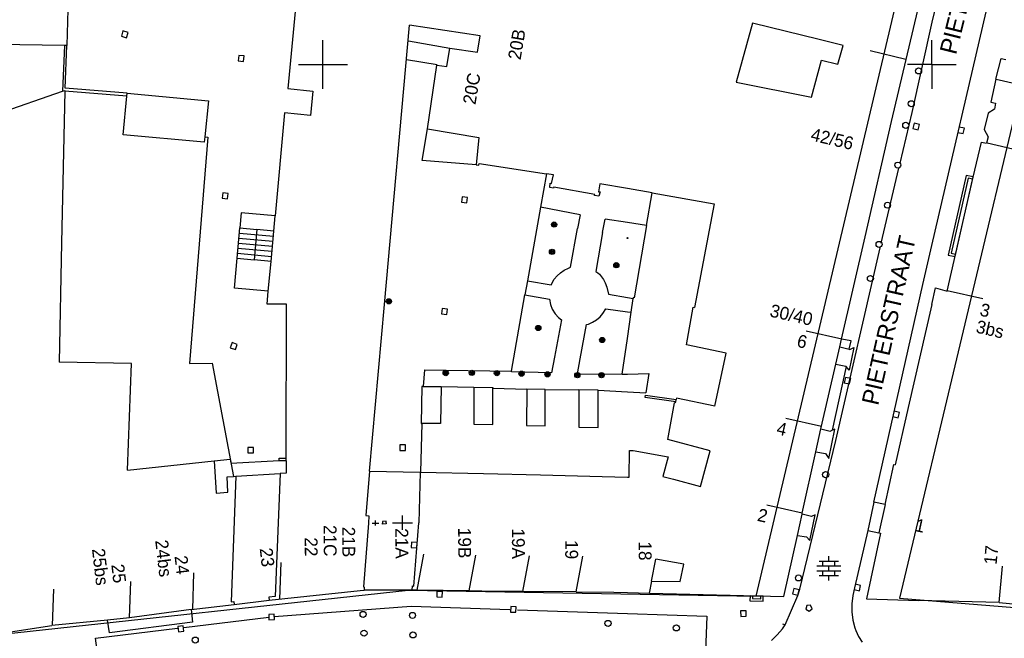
# Model space of a CAD drawing. Header units: millimetres. Extents: x 135944 to 142000, y 454200 to 456692.
# Tile 52 of 153: x 136925 to 137006, y 455953 to 456004. Entities that reach past the tile are written whole.
import ezdxf
from ezdxf.enums import TextEntityAlignment as Align

# ---------------------------------------------------------------- set-up
doc = ezdxf.new("R2010")
doc.units = ezdxf.units.MM
for name, color, linetype in [('TotaalGBKN2013_Bistad', 251, 'Continuous'), ('TotaalGBKN2013X$0$Contouren', 251, 'Continuous'), ('TotaalGBKN2013X$0$Xref', 251, 'Continuous')]:
    doc.layers.add(name, color=color, linetype=linetype)
doc.styles.add('TotaalGBKN2013X$0$GBKN binnenstad 2009$0$Standard', font='txt')

# ---------------------------------------------------------------- blocks, each defined once
blk = doc.blocks.new('TotaalGBKN2013X$0$GBKN binnenstad 2009')
at = {"layer": 'TotaalGBKN2013_Bistad'}
for p, q in [((136929345, 456016988), (136928961, 456001573)), ((136948236, 456010037), (136947123, 455998050)), ((136997889, 456000413), (136999573, 456007569)), ((137000893, 456007113), (137000000, 456003477)), ((137000000, 455985149), (137004957, 456006441)), ((137000000, 456003477), (136998368, 455996077)), ((136933558, 456002763), (136933441, 456002328)), ((136933993, 456002646), (136933558, 456002763)), ((136933876, 456002211), (136933993, 456002646)), ((136955054, 455980299), (136957101, 456003231)), ((136962901, 456002361), (136957101, 456003231)), ((136985264, 456003392), (136983929, 455998557)), ((136990741, 456002063), (136985264, 456003392)), ((136933441, 456002328), (136933876, 456002211)), ((136950000, 456000000), (136950000, 456002000)), ((136957021, 456001941), (136960411, 456001361)), ((136962701, 456001011), (136962901, 456002361)), ((136992727, 456001581), (136990741, 456002063)), ((137000000, 456000000), (137000000, 456002000)), ((137000000, 456000000), (137000000, 456002000)), ((136928761, 456001576), (136921335, 456001675)), ((136928761, 456001576), (136928616, 455997805)), ((136928961, 456001573), (136928761, 456001576)), ((136928826, 455998063), (136928961, 456001573)), ((136960181, 455999831), (136960411, 456001361)), ((136960411, 456001361), (136962701, 456001011)), ((136992291, 456000044), (136992727, 456001581)), ((136997867, 456000418), (136994951, 456001120)), ((136943085, 456000756), (136943038, 456000309)), ((136943038, 456000309), (136943485, 456000262)), ((136943532, 456000709), (136943085, 456000756)), ((136943485, 456000262), (136943532, 456000709)), ((136959371, 455999971), (136956861, 456000391)), ((136990116, 455997313), (136990939, 456000354)), ((136990939, 456000354), (136992291, 456000044)), ((136996691, 455995321), (136997889, 456000413)), ((137005267, 455998805), (137005703, 456000514)), ((137005703, 456000514), (137006086, 456000416)), ((136948000, 456000000), (136950000, 456000000)), ((136950000, 456000000), (136952000, 456000000)), ((136950000, 455998000), (136950000, 456000000)), ((136958581, 455994731), (136959361, 455999951)), ((136959361, 455999951), (136960181, 455999831)), ((137000000, 456000000), (136998000, 456000000)), ((137000000, 456000000), (137000000, 455998000)), ((137000000, 456000000), (137000000, 455998000)), ((137000000, 456000000), (137002000, 456000000)), ((137005267, 455998805), (137004837, 455996926)), ((137005294, 455998798), (137008220, 455998132)), ((136921448, 455995328), (136928616, 455997805)), ((136928805, 455997812), (136928537, 455985350)), ((136928616, 455997805), (136928809, 455997872)), ((136928809, 455997872), (136928805, 455997812)), ((136933891, 455997394), (136928805, 455997812)), ((136933914, 455997645), (136928826, 455998063)), ((136947123, 455998050), (136949160, 455997822)), ((136949160, 455997822), (136948979, 455995820)), ((136983929, 455998557), (136990116, 455997313)), ((136933597, 455994242), (136933891, 455997394)), ((136933891, 455997394), (136933914, 455997645)), ((136933914, 455997645), (136940591, 455997026)), ((136940591, 455997026), (136940293, 455994072)), ((137005160, 455996348), (137004621, 455996006)), ((137004837, 455996926), (137005238, 455996838)), ((137005238, 455996838), (137005160, 455996348)), ((136946849, 455996048), (136946074, 455987568)), ((136948979, 455995820), (136946849, 455996048)), ((136998368, 455996077), (136997387, 455991904)), ((137004621, 455996006), (137004305, 455994670)), ((136958141, 455992111), (136958581, 455994731)), ((136958581, 455994731), (136962791, 455994021)), ((136994518, 455985848), (136996691, 455995321)), ((136998546, 455995176), (136998444, 455994738)), ((136998444, 455994738), (136998882, 455994636)), ((136998984, 455995074), (136998546, 455995176)), ((136998882, 455994636), (136998984, 455995074)), ((137002691, 455994767), (137002252, 455994869)), ((137002589, 455994329), (137002691, 455994767)), ((137004305, 455994670), (137004629, 455994061)), ((136940248, 455993630), (136933597, 455994242)), ((136940542, 455994047), (136939048, 455975458)), ((136940293, 455994072), (136940248, 455993630)), ((136940293, 455994072), (136940542, 455994047)), ((136962791, 455994021), (136962581, 455991761)), ((137002151, 455994430), (137002589, 455994329)), ((137004629, 455994061), (137004491, 455993560)), ((137003394, 455990751), (137004071, 455993639)), ((137004071, 455993639), (137004491, 455993560)), ((137004540, 455993568), (137007466, 455992902)), ((136962581, 455991761), (136958141, 455992111)), ((136962581, 455991761), (136962811, 455991741)), ((136962811, 455991741), (136962831, 455991871)), ((136962831, 455991871), (136968347, 455991038)), ((136995848, 455985342), (136997290, 455991488)), ((136968347, 455991038), (136967860, 455988283)), ((136968921, 455990951), (136968347, 455991038)), ((136968781, 455990221), (136968921, 455990951)), ((137001263, 455981381), (137003394, 455990751)), ((137002984, 455990665), (137001579, 455984508)), ((137003359, 455990579), (137002984, 455990665)), ((136968621, 455989901), (136968661, 455990251)), ((136968941, 455989841), (136968621, 455989901)), ((136968661, 455990251), (136968781, 455990221)), ((136968951, 455989941), (136968941, 455989841)), ((136972321, 455989341), (136968951, 455989941)), ((136972741, 455990211), (136972621, 455989551)), ((136975000, 455989813.8), (136972741, 455990211)), ((136977024, 455989458), (136975000, 455989813.8)), ((136941764, 455989472), (136941717, 455989025)), ((136941717, 455989025), (136942164, 455988978)), ((136942211, 455989425), (136941764, 455989472)), ((136942164, 455988978), (136942211, 455989425)), ((136961425, 455989145), (136961374, 455988698)), ((136961872, 455989094), (136961425, 455989145)), ((136961821, 455988647), (136961872, 455989094)), ((136972311, 455989261), (136972321, 455989341)), ((136972661, 455989201), (136972311, 455989261)), ((136972621, 455989551), (136972751, 455989551)), ((136972751, 455989551), (136972661, 455989201)), ((136976565, 455986781), (136977024, 455989458)), ((136977024, 455989458), (136982131, 455988561)), ((136961374, 455988698), (136961821, 455988647)), ((136967860, 455988283), (136966791, 455982236)), ((136971120, 455987665), (136967860, 455988283)), ((136982131, 455988561), (136980501, 455980061)), ((136943287, 455987823), (136943173, 455986579)), ((136946074, 455987568), (136943287, 455987823)), ((136945960, 455986323), (136946074, 455987568)), ((136971120, 455987665), (136970915, 455986544)), ((136972970, 455986198), (136973168, 455987298)), ((136975000, 455987019.2), (136973168, 455987298)), ((136942945, 455984089), (136943173, 455986579)), ((136943173, 455986579), (136944566, 455986452)), ((136944566, 455986452), (136944338, 455983962)), ((136945960, 455986323), (136944566, 455986452)), ((136970331, 455983351), (136970915, 455986544)), ((136976565, 455986781), (136975000, 455987019.2)), ((136976565, 455986781), (136975549, 455980849)), ((136943096, 455985749), (136945884, 455985494)), ((136943134, 455986164), (136945922, 455985909)), ((136945733, 455983834), (136945960, 455986323)), ((136972970, 455986198), (136972411, 455983011)), ((136992590, 455977440), (136994518, 455985848)), ((136928537, 455985350), (136928327, 455975551)), ((136943020, 455984919), (136945808, 455984664)), ((136943058, 455985334), (136945846, 455985079)), ((136992117, 455969136), (136995760, 455984963)), ((136999255, 455981949), (137000000, 455985149)), ((136942722, 455981649), (136942945, 455984089)), ((136942945, 455984089), (136944338, 455983962)), ((136942982, 455984504), (136945770, 455984249)), ((137001579, 455984508), (137001954, 455984422)), ((136945733, 455983834), (136944338, 455983962)), ((136945510, 455981394), (136945733, 455983834)), ((136969820, 455983112), (136970154, 455983286)), ((136970154, 455983286), (136970331, 455983351)), ((136968996, 455982377), (136969226, 455982660)), ((136969226, 455982660), (136969509, 455982903)), ((136969509, 455982903), (136969820, 455983112)), ((136972411, 455983011), (136972569, 455982907)), ((136972569, 455982907), (136972705, 455982775)), ((136972705, 455982775), (136973033, 455982350)), ((136945510, 455981394), (136942722, 455981649)), ((136966791, 455982236), (136966587, 455981082)), ((136966791, 455982236), (136968751, 455981901)), ((136968751, 455981901), (136968996, 455982377)), ((136973033, 455982350), (136973188, 455982069)), ((136973188, 455982069), (136973316, 455981731)), ((136973316, 455981731), (136973441, 455981141)), ((136995248, 455964048), (136999255, 455981949)), ((137000000, 455980294), (137000314, 455981659)), ((137000314, 455981659), (137001263, 455981381)), ((136945412, 455980324), (136945510, 455981394)), ((136965481, 455974831), (136966587, 455981082)), ((136966587, 455981082), (136968591, 455980721)), ((136973441, 455981141), (136975000, 455980877.7)), ((136975000, 455980877.7), (136975472, 455980798)), ((136975310, 455979663), (136975472, 455980798)), ((136975481, 455980861), (136975472, 455980798)), ((136975549, 455980849), (136975481, 455980861)), ((137001267, 455981456), (137004193, 455980790)), ((136947001, 455980322), (136945412, 455980324)), ((136946989, 455967683), (136947001, 455980322)), ((136953831, 455966601), (136955054, 455980299)), ((136959785, 455979975), (136959734, 455979528)), ((136960232, 455979924), (136959785, 455979975)), ((136968591, 455980721), (136968672, 455980299)), ((136968672, 455980299), (136968829, 455979900)), ((136979861, 455976971), (136980401, 455980081)), ((136980401, 455980081), (136980501, 455980061)), ((137000000, 455980294), (136998053, 455971831)), ((136959734, 455979528), (136960181, 455979477)), ((136960181, 455979477), (136960232, 455979924)), ((136968829, 455979900), (136969058, 455979537)), ((136969058, 455979537), (136969350, 455979222)), ((136969350, 455979222), (136969581, 455979041)), ((136972461, 455979037), (136972758, 455979282)), ((136972758, 455979282), (136972990, 455979544)), ((136972990, 455979544), (136973231, 455979951)), ((136973231, 455979951), (136975000, 455979705.9)), ((136975000, 455979705.9), (136975310, 455979663)), ((136975000, 455977491.7), (136975310, 455979663)), ((136969581, 455979041), (136969009, 455975964)), ((136971121, 455975838), (136971631, 455978641)), ((136971631, 455978641), (136971807, 455978691)), ((136971807, 455978691), (136972142, 455978840)), ((136972142, 455978840), (136972461, 455979037)), ((136992602, 455977451), (136989676, 455978114)), ((136942534, 455977165), (136942390, 455976739)), ((136942390, 455976739), (136942816, 455976595)), ((136942960, 455977021), (136942534, 455977165)), ((136942816, 455976595), (136942960, 455977021)), ((136974583, 455974571), (136975000, 455977491.7)), ((136983111, 455976291), (136979861, 455976971)), ((136992123, 455975405), (136992447, 455976819)), ((136992447, 455976819), (136992590, 455977440)), ((136992447, 455976819), (136993215, 455976621)), ((136993378, 455977311), (136992590, 455977440)), ((136993215, 455976621), (136993378, 455977311)), ((136993586, 455976762), (136993221, 455974912)), ((136993258, 455976610), (136993586, 455976762)), ((136969009, 455975964), (136968757, 455974695)), ((136982191, 455971941), (136983111, 455976291)), ((136993215, 455976621), (136993258, 455976610)), ((136934281, 455975443), (136928327, 455975551)), ((136933939, 455966689), (136934281, 455975443)), ((136939048, 455975458), (136940897, 455975465)), ((136940897, 455975465), (136942637, 455966175)), ((136970901, 455974611), (136971121, 455975838)), ((136990926, 455970186), (136992123, 455975405)), ((136992958, 455975202), (136991813, 455969970)), ((136992123, 455975405), (136992929, 455975234)), ((136992929, 455975234), (136992958, 455975202)), ((136993221, 455974912), (136992958, 455975202)), ((136958331, 455974921), (136958241, 455973569)), ((136958331, 455974921), (136965481, 455974831)), ((136965491, 455974761), (136965481, 455974831)), ((136968757, 455974695), (136965491, 455974761)), ((136970901, 455974611), (136974583, 455974571)), ((136974583, 455974571), (136975000, 455974582.5)), ((136975000, 455974582.5), (136976761, 455974631)), ((136976761, 455974631), (136976518, 455973040)), ((136992910, 455974308), (136992808, 455973870)), ((136993348, 455974206), (136992910, 455974308)), ((136958111, 455973571), (136958071, 455970531)), ((136958241, 455973569), (136958111, 455973571)), ((136958241, 455973569), (136959701, 455973551)), ((136959701, 455973551), (136959661, 455970511)), ((136959701, 455973551), (136962381, 455973500)), ((136962381, 455973500), (136963941, 455973481)), ((136962381, 455973500), (136962381, 455970461)), ((136992808, 455973870), (136993246, 455973768)), ((136993246, 455973768), (136993348, 455974206)), ((136963941, 455973481), (136963941, 455973430)), ((136963941, 455973430), (136966731, 455973351)), ((136963941, 455970441), (136963941, 455973430)), ((136966731, 455973351), (136966721, 455970351)), ((136968261, 455973321), (136966731, 455973351)), ((136968251, 455970321), (136968261, 455973321)), ((136968261, 455973321), (136971021, 455973281)), ((136971021, 455973281), (136971021, 455970211)), ((136972601, 455973251), (136971021, 455973281)), ((136972601, 455973251), (136975000, 455973121.8)), ((136972601, 455970181), (136972601, 455973251)), ((136975000, 455973121.8), (136976518, 455973040)), ((136976471, 455972661), (136976491, 455972861)), ((136976491, 455972861), (136979020, 455972501)), ((136978980, 455972304), (136976471, 455972661)), ((136978321, 455969211), (136978871, 455972211)), ((136978871, 455972211), (136978971, 455972261)), ((136978971, 455972261), (136978980, 455972304)), ((136978980, 455972304), (136979020, 455972501)), ((136979041, 455972601), (136979020, 455972501)), ((136982191, 455971941), (136979041, 455972601)), ((136996802, 455971087), (136997240, 455970986)), ((136997342, 455971424), (136996903, 455971526)), ((136998053, 455971831), (136997004, 455967115)), ((136997240, 455970986), (136997342, 455971424)), ((136958113, 455970530), (136958011, 455966531)), ((136958071, 455970531), (136958113, 455970530)), ((136959661, 455970511), (136958113, 455970530)), ((136962381, 455970461), (136963941, 455970441)), ((136966721, 455970351), (136968251, 455970321)), ((136990944, 455970264), (136988018, 455970927)), ((136971021, 455970211), (136972601, 455970181)), ((136990485, 455968196), (136990899, 455970077)), ((136990899, 455970077), (136990926, 455970186)), ((136990899, 455970077), (136991654, 455969900)), ((136991537, 455967644), (136992031, 455970065)), ((136991654, 455969900), (136991813, 455969970)), ((136992031, 455970065), (136991813, 455969970)), ((136956767, 455968756), (136956317, 455968756)), ((136956317, 455968756), (136956317, 455968306)), ((136956767, 455968306), (136956767, 455968756)), ((136981791, 455968271), (136978321, 455969211)), ((136989154, 455956921), (136992117, 455969136)), ((136944289, 455968557), (136943839, 455968557)), ((136943839, 455968557), (136943839, 455968107)), ((136943839, 455968107), (136944289, 455968107)), ((136944289, 455968107), (136944289, 455968557)), ((136956317, 455968306), (136956767, 455968306)), ((136975141, 455966121), (136975171, 455968311)), ((136975171, 455968311), (136975471, 455968291)), ((136975471, 455968291), (136978341, 455967791)), ((136981011, 455965351), (136981791, 455968271)), ((136989366, 455963153), (136990485, 455968196)), ((136990485, 455968196), (136991281, 455968058)), ((136991281, 455968058), (136991537, 455967644)), ((136933939, 455966689), (136941072, 455967457)), ((136941072, 455967457), (136942380, 455967598)), ((136941072, 455967457), (136941218, 455964798)), ((136942380, 455967598), (136942442, 455967254)), ((136942442, 455967254), (136946409, 455967474)), ((136946409, 455967474), (136946984, 455967506)), ((136946410, 455967444), (136946410, 455967684)), ((136946410, 455967684), (136946989, 455967683)), ((136946989, 455967443), (136946410, 455967444)), ((136946989, 455967443), (136946988, 455966442)), ((136946989, 455967443), (136946989, 455967683)), ((136978341, 455967791), (136977911, 455966181)), ((136996171, 455963874), (136996895, 455967143)), ((136996895, 455967143), (136997004, 455967115)), ((136942832, 455966187), (136946473, 455966410)), ((136946473, 455966410), (136946061, 455956310)), ((136946988, 455966442), (136946473, 455966410)), ((136953831, 455966601), (136953531, 455962971)), ((136953831, 455966601), (136957982, 455966531)), ((136957982, 455966531), (136957861, 455962357)), ((136957982, 455966531), (136958011, 455966531)), ((136958011, 455966531), (136963184, 455966407)), ((136963184, 455966407), (136967869, 455966295)), ((136967869, 455966295), (136972939, 455966174)), ((136942125, 455966144), (136942637, 455966175)), ((136942182, 455964880), (136942125, 455966144)), ((136942832, 455966187), (136942471, 455955882)), ((136942637, 455966175), (136942832, 455966187)), ((136972939, 455966174), (136975000, 455966124.4)), ((136975000, 455966124.4), (136975141, 455966121)), ((136977911, 455966181), (136978782, 455965948)), ((136978782, 455965948), (136981011, 455965351)), ((136941218, 455964798), (136942182, 455964880)), ((136989367, 455963153), (136986441, 455963816)), ((136995248, 455964048), (136994746, 455961742)), ((136996171, 455963874), (136995248, 455964048)), ((136996171, 455963874), (136995654, 455961536)), ((136988960, 455961317), (136989350, 455963081)), ((136989350, 455963081), (136989366, 455963153)), ((136990119, 455962895), (136989350, 455963081)), ((136989983, 455960919), (136990432, 455963033)), ((136990432, 455963033), (136990119, 455962895)), ((136953751, 455962337), (136953331, 455957101)), ((136953531, 455962971), (136953761, 455962931)), ((136953761, 455962931), (136953751, 455962337)), ((136954033, 455962342), (136954598, 455962341)), ((136954316, 455962139), (136954316, 455962543)), ((136955181, 455962501), (136954881, 455962471)), ((136954881, 455962471), (136954881, 455962341)), ((136954881, 455962241), (136954881, 455962341)), ((136955181, 455962271), (136954881, 455962241)), ((136955181, 455962372), (136955181, 455962501)), ((136955181, 455962372), (136955181, 455962271)), ((136955712, 455962371), (136957360, 455962365)), ((136956534, 455961783), (136956538, 455962953)), ((136957461, 455957161), (136957861, 455962357)), ((136994746, 455961742), (136993661, 455957037)), ((136995775, 455961512), (136994642, 455956108)), ((136994746, 455961742), (136995654, 455961536)), ((136995654, 455961536), (136995775, 455961512)), ((136957279, 455960787), (136957252, 455960338)), ((136957728, 455960760), (136957279, 455960787)), ((136957701, 455960311), (136957728, 455960760)), ((136987851, 455956314), (136988960, 455961317)), ((136988960, 455961317), (136989699, 455961209)), ((136989699, 455961209), (136989983, 455960919)), ((136957252, 455960338), (136957701, 455960311)), ((136957739, 455956843), (136958277, 455959794)), ((136946469, 455956105), (136946574, 455959103)), ((136962004, 455956764), (136962542, 455959715)), ((136966419, 455956713), (136966957, 455959664)), ((136970790, 455956684), (136971328, 455959635)), ((136976992, 455957568), (136977323, 455959383)), ((136979632, 455958958), (136977323, 455959383)), ((136979340, 455957555), (136979632, 455958958)), ((136990751, 455959226), (136992351, 455959226)), ((136991051, 455958826), (136991051, 455959226)), ((136991551, 455959226), (136991551, 455959626)), ((136992051, 455958826), (136992051, 455959226)), ((136939297, 455955253), (136939402, 455958251)), ((136990571, 455958826), (136992531, 455958826)), ((136990571, 455958426), (136992531, 455958426)), ((136991051, 455958026), (136991051, 455958426)), ((136991551, 455958426), (136991551, 455958826)), ((136992051, 455958026), (136992051, 455958426)), ((137005531, 455955821), (137005814, 455958808)), ((136934104, 455954554), (136934209, 455957552)), ((136976827, 455956585), (136977005, 455957564)), ((136976992, 455957568), (136979340, 455957555)), ((136990751, 455958026), (136992351, 455958026)), ((136991551, 455957626), (136991551, 455958026)), ((136994152, 455957225), (136993713, 455957327)), ((136927779, 455953927), (136927884, 455956925)), ((136945575, 455956000), (136953041, 455956816)), ((136953041, 455956816), (136953391, 455956841)), ((136953331, 455957101), (136953391, 455957091)), ((136953391, 455957091), (136953391, 455956841)), ((136957321, 455956831), (136953391, 455956841)), ((136957321, 455956831), (136957341, 455957191)), ((136957739, 455956843), (136957321, 455956831)), ((136957341, 455957191), (136957461, 455957161)), ((136962004, 455956764), (136957739, 455956843)), ((136959356, 455956730), (136959340, 455956280)), ((136959806, 455956714), (136959356, 455956730)), ((136959790, 455956264), (136959806, 455956714)), ((136964119, 455956725), (136962004, 455956764)), ((136966419, 455956713), (136964119, 455956725)), ((136970790, 455956691), (136966419, 455956713)), ((136970790, 455956691), (136973890, 455956675)), ((136973890, 455956675), (136975000, 455956646.2)), ((136975000, 455956646.2), (136976819, 455956599)), ((136976819, 455956599), (136987851, 455956314)), ((136988675, 455956972), (136988573, 455956534)), ((136988573, 455956534), (136989011, 455956432)), ((136989113, 455956870), (136988675, 455956972)), ((136989009, 455956402), (136989154, 455956921)), ((136989011, 455956432), (136989113, 455956870)), ((136993661, 455957037), (136993508, 455956383)), ((136993612, 455956888), (136994050, 455956787)), ((136994050, 455956787), (136994152, 455957225)), ((136942471, 455955882), (136942683, 455955908)), ((136942683, 455955908), (136942710, 455955659)), ((136942710, 455955659), (136945575, 455956000)), ((136946061, 455956310), (136945546, 455956249)), ((136945546, 455956249), (136945575, 455956000)), ((136959340, 455956280), (136959790, 455956264)), ((136985274, 455956373), (136985270, 455956145)), ((136985270, 455956145), (136985954, 455956129)), ((136985954, 455956129), (136985958, 455956357)), ((136987959, 455953974), (136989009, 455956402)), ((136993508, 455956383), (136993435, 455955715)), ((136993435, 455955715), (136993441, 455955043)), ((136994642, 455956108), (136998932, 455955996)), ((137000000, 455955968), (136998932, 455955996)), ((137005531, 455955821), (137000000, 455955968)), ((137005531, 455955821), (137009722, 455955427)), ((136939168, 455955238), (136934104, 455954554)), ((136939168, 455955238), (136942710, 455955659)), ((136939168, 455955238), (136939288, 455954206)), ((136946000, 455954660), (136957254, 455955522)), ((136957254, 455955522), (136965341, 455955250)), ((136965415, 455955488), (136965399, 455955038)), ((136965399, 455955038), (136965849, 455955022)), ((136965865, 455955472), (136965415, 455955488)), ((136965849, 455955022), (136965865, 455955472)), ((136965977, 455955228), (136975000, 455954917.2)), ((136975000, 455954917.2), (136981536, 455954692)), ((136984743, 455955148), (136984294, 455955123)), ((136984294, 455955123), (136984319, 455954674)), ((136984768, 455954699), (136984743, 455955148)), ((136989743, 455955586), (136989667, 455955260)), ((136989667, 455955260), (136989931, 455955100)), ((136990035, 455955610), (136989743, 455955586)), ((136989931, 455955100), (136990165, 455955302)), ((136990165, 455955302), (136990035, 455955610)), ((136993441, 455955043), (136993527, 455954377)), ((136932310, 455954376), (136927739, 455953923)), ((136934104, 455954554), (136932310, 455954376)), ((136932463, 455953333), (136932310, 455954376)), ((136939288, 455954206), (136932463, 455953333)), ((136938562, 455953775), (136945552, 455954626)), ((136945990, 455954859), (136945541, 455954834)), ((136945541, 455954834), (136945566, 455954385)), ((136945566, 455954385), (136946015, 455954410)), ((136946015, 455954410), (136945990, 455954859)), ((136981536, 455954692), (136981391, 455951116)), ((136984319, 455954674), (136984768, 455954699)), ((136993527, 455954377), (136993691, 455953725)), ((136921200, 455952925), (136927739, 455953923)), ((136931329, 455952894), (136938059, 455953713)), ((136938530, 455953906), (136938082, 455953860)), ((136938082, 455953860), (136938128, 455953412)), ((136938128, 455953412), (136938576, 455953458)), ((136938576, 455953458), (136938530, 455953906)), ((136987309, 455953151), (136987735, 455953651)), ((136987731, 455954077), (136987959, 455953974)), ((136987735, 455953651), (136987959, 455953974)), ((136993691, 455953725), (136993764, 455953510)), ((136993764, 455953510), (136993991, 455953015)), ((136931946, 455948053), (136931329, 455952894)), ((136986826, 455952706), (136987309, 455953151)), ((136993991, 455953015), (136994287, 455952559))]:
    blk.add_line(p, q, dxfattribs=at)
for centre, radius in [((136998913, 455999482), 250), ((136998313, 455996782), 250), ((136997863, 455995012), 250), ((136997213, 455991742), 250), ((136996363, 455988452), 250), ((136968981, 455986862), 215), ((136968981, 455986862), 155), ((136968981, 455986862), 95), ((136968981, 455986862), 35), ((136975001, 455985752), 35), ((136968811, 455984622), 215), ((136995673, 455985232), 250), ((136968811, 455984622), 155), ((136968811, 455984622), 95), ((136968811, 455984622), 35), ((136974091, 455983522), 215), ((136974091, 455983522), 155), ((136974091, 455983522), 95), ((136974091, 455983522), 35), ((136994963, 455982432), 250), ((136955411, 455980552), 215), ((136955411, 455980552), 155), ((136955411, 455980552), 95), ((136955411, 455980552), 35), ((136967681, 455978362), 215), ((136967681, 455978362), 155), ((136967681, 455978362), 95), ((136967681, 455978362), 35), ((136972931, 455977382), 215), ((136972931, 455977382), 155), ((136972931, 455977382), 95), ((136972931, 455977382), 35), ((136960081, 455974662), 215), ((136960081, 455974662), 155), ((136960081, 455974662), 95), ((136960081, 455974662), 35), ((136962231, 455974682), 215), ((136962231, 455974682), 155), ((136962231, 455974682), 95), ((136962231, 455974682), 35), ((136964281, 455974662), 215), ((136964281, 455974662), 155), ((136964281, 455974662), 95), ((136964281, 455974662), 35), ((136966311, 455974612), 215), ((136966311, 455974612), 155), ((136966311, 455974612), 95), ((136966311, 455974612), 35), ((136968441, 455974562), 215), ((136968441, 455974562), 155), ((136968441, 455974562), 95), ((136968441, 455974562), 35), ((136970891, 455974492), 215), ((136970891, 455974492), 155), ((136970891, 455974492), 95), ((136970891, 455974492), 35), ((136972881, 455974492), 215), ((136972881, 455974492), 155), ((136972881, 455974492), 95), ((136972881, 455974492), 35), ((136991283, 455966322), 250), ((136989053, 455957842), 250), ((136953291, 455954841), 250), ((136957351, 455954761), 250), ((136973411, 455954101), 250), ((136953371, 455953301), 250), ((136957391, 455953161), 250), ((136979023, 455953732), 250), ((136939512, 455952730), 250)]:
    blk.add_circle(centre, radius, dxfattribs=at)
for points in [[(137001909, 455984227), (137003403, 455990773), (137002832, 455990903), (137001341, 455984356)], [(136986157, 455956352), (136985073, 455956377), (136985063, 455955949), (136986147, 455955924)]]:
    blk.add_3dface(points, dxfattribs=at)
at = {"layer": 'TotaalGBKN2013_Bistad', "style": 'TotaalGBKN2013X$0$GBKN binnenstad 2009$0$Standard'}
blk.add_text('PIETERSTRAAT', height=1400, rotation=75.973961, dxfattribs=at).set_placement((137001989, 456000756))
for s, rotation, p in [('20B', 80.4249, (136965705.3, 456000425.7)), ('20C', 80.4249, (136961997.3, 455996757.7)), ('3', 347.1622, (137003997.1, 455979910.8)), ('3bs', 347.1622, (137003680.1, 455978516.8)), ('1', 347.5308, (136998662.8, 455962217.6)), ('17', 84.5903, (137004796.3, 455958937.7))]:
    blk.add_text(s, height=1054, rotation=rotation, dxfattribs=at).set_placement(p, align=Align.MIDDLE_LEFT)
for s, rotation, p in [('42/56', 346.947, (136993546.1, 455993499.6)), ('30/40', 347.2501, (136990192.2, 455979052.4)), ('6', 347.2501, (136989737.2, 455977175.4)), ('4', 347.2501, (136988067.3, 455969990.6)), ('2', 347.2501, (136986490.7, 455962879.6)), ('21C', 270.3287, (136950597.1, 455959600.1)), ('21B', 270.3287, (136952121.8, 455959534.1)), ('21A', 270.3287, (136956484.7, 455959413.1)), ('19B', 270.3287, (136961640.5, 455959446.1)), ('19A', 270.3287, (136966055.4, 455959394.1)), ('24bs', 276.6439, (136937093.1, 455957930.5)), ('22', 270.3287, (136949037.3, 455959603)), ('19', 270.3287, (136970425.7, 455959375)), ('18', 270.3287, (136976463.7, 455959268)), ('25bs', 276.6439, (136931900.4, 455957231.4)), ('23', 276.6439, (136945503, 455958751.5)), ('25', 276.6439, (136933316.9, 455957423.9)), ('24', 276.6439, (136938510.3, 455958122))]:
    blk.add_text(s, height=1054, rotation=rotation, dxfattribs=at).set_placement(p, align=Align.MIDDLE_RIGHT)
blk.add_text('PIETERSTRAAT', height=1400, rotation=77.317853, dxfattribs=at).set_placement((136997146.1, 455978844.1), align=Align.CENTER)

msp = doc.modelspace()

# ---------------------------------------------------------------- linework, layer by layer
at = {"layer": 'TotaalGBKN2013X$0$Contouren'}
for p, q in [((136985.586, 455956.353), (137000.005, 456017.419)), ((137012.042, 456017.961), (136997.347, 455956.181)), ((136923.686, 455953.208), (136956.995, 455956.839)), ((136956.995, 455956.839), (136985.586, 455956.353)), ((136997.347, 455956.181), (137023.721, 455954.03))]:
    msp.add_line(p, q, dxfattribs=at)

# ---------------------------------------------------------------- block references
at = {"layer": 'TotaalGBKN2013X$0$Xref', "xscale": 0.0009999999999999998, "yscale": 0.0009999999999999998, "zscale": 0.0009999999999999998}
msp.add_blockref('TotaalGBKN2013X$0$GBKN binnenstad 2009', (0, 0), dxfattribs=at)

doc.saveas('drawing.dxf')
